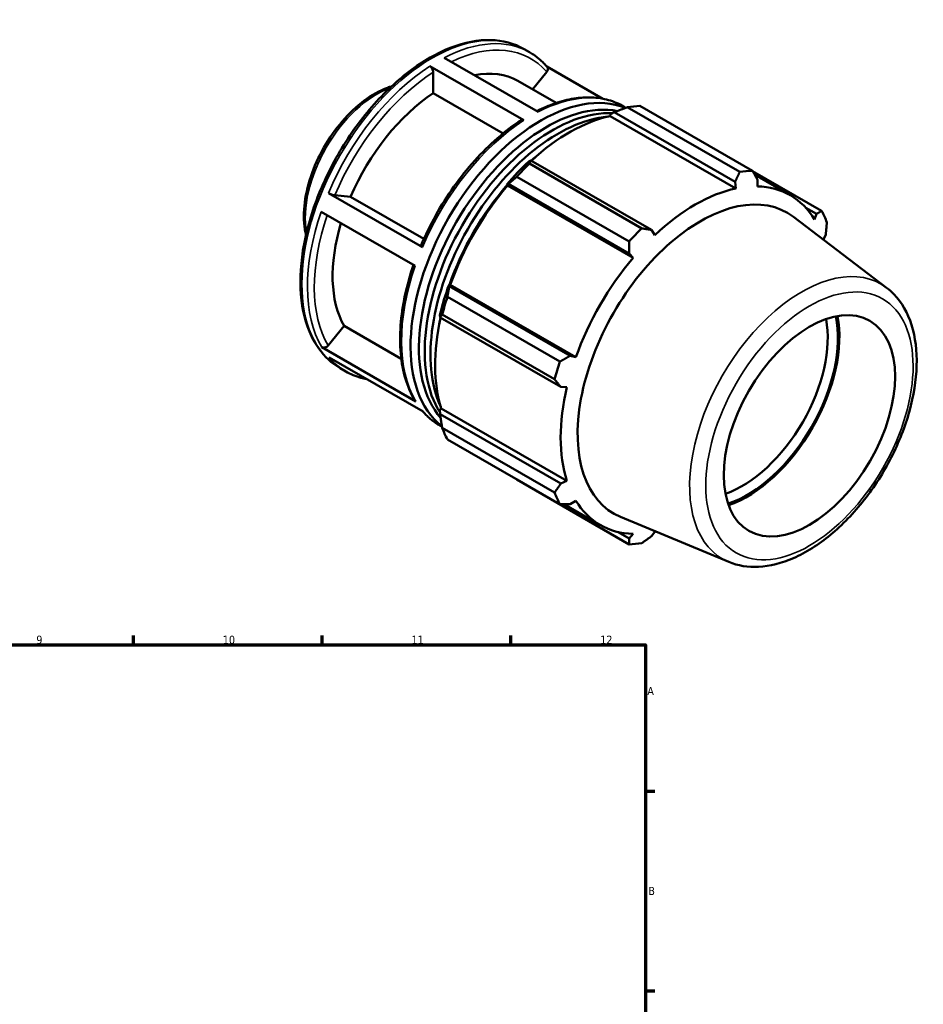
# Model space of a CAD drawing. Header units: millimetres. Extents: x 0 to 924, y -47 to 928.
# Tile 4 of 4: x 589 to 924, y 441 to 806. Entities that reach past the tile are written whole.
import ezdxf

# ---------------------------------------------------------------- set-up
doc = ezdxf.new("R2010")
doc.units = ezdxf.units.MM
for name, color, linetype, lineweight in [('Border (ANSI)', 7, 'Continuous', 70), ('Visible (ANSI)', 7, 'Continuous', 50), ('Visible Narrow (ANSI)', 7, 'Continuous', 35)]:
    doc.layers.add(name, color=color, linetype=linetype, lineweight=lineweight)
doc.styles.add('Note Text (ANSI)', font='tahoma.ttf')

# ---------------------------------------------------------------- blocks, each defined once
blk = doc.blocks.new('Borders Default Border')
at = {"layer": 'Border (ANSI)'}
for p, q in [((630.75, 574), (630.75, 577.45)), ((700.83, 574), (700.83, 577.45)), ((770.92, 574), (770.92, 577.45)), ((821, 519.75), (824.45, 519.75)), ((821, 445.5), (824.45, 445.5))]:
    blk.add_line(p, q, dxfattribs=at)
at = {"layer": 'Border (ANSI)', "flags": 128}
blk.add_lwpolyline([(20, 20), (20, 574), (821, 574), (821, 20), (20, 20)], dxfattribs=at)
at = {"layer": 'Border (ANSI)', "attachment_point": 7, "style": 'Note Text (ANSI)'}
for s, insert, char_height in [('9', (594.7, 574.34), 3.05), ('10', (663.96, 574.34), 3.048), ('11', (734.04, 574.4), 3.048), ('12', (804.13, 574.4), 3.048), ('A', (821.63, 555.35), 3.05), ('B', (821.99, 481.1), 3.05)]:
    blk.add_mtext(s, dxfattribs=dict(at, insert=insert, char_height=char_height))

msp = doc.modelspace()

# ---------------------------------------------------------------- linework, layer by layer
at = {"layer": 'Visible (ANSI)'}
for p, q in [((775.84, 795.351), (777.921, 794.153)), ((746.221, 792.129), (781.152, 772.014)), ((775.778, 768.887), (740.847, 789.002)), ((742.12, 778.928), (742.12, 786.795)), ((779.058, 780.343), (784.294, 786.854)), ((805.071, 776.899), (784.301, 788.859)), ((773.505, 783.541), (787.786, 775.317)), ((768.053, 763.994), (742.12, 778.928)), ((807.985, 771.107), (809.383, 771.859)), ((809.383, 771.859), (854.228, 746.034)), ((812.852, 774.037), (813.704, 773.546)), ((855.954, 749.706), (814.216, 773.742)), ((818.907, 774.197), (860.646, 750.161)), ((807.823, 770.421), (807.985, 771.107)), ((807.823, 770.421), (854.461, 743.564)), ((778.356, 753.992), (777.604, 753.612)), ((823.201, 728.167), (778.356, 753.992)), ((777.822, 752.784), (819.561, 728.749)), ((886.38, 735.227), (860.744, 749.99)), ((814.869, 723.8), (773.131, 747.836)), ((861.511, 748.647), (874.704, 741.05)), ((862.51, 744.344), (862.537, 746.84)), ((769.469, 745.031), (770.047, 745.228)), ((769.717, 744.623), (769.469, 745.031)), ((769.717, 744.623), (816.355, 717.766)), ((770.047, 745.228), (814.893, 719.404)), ((854.228, 746.034), (854.461, 743.564)), ((703.171, 741.851), (738.102, 721.735)), ((705.547, 741.017), (711.435, 740.477)), ((711.435, 740.477), (738.634, 724.814)), ((880.468, 736.416), (884.476, 734.108)), ((735.439, 714.805), (700.508, 734.92)), ((910.526, 706.666), (875.886, 733.051)), ((884.476, 734.108), (883.764, 732.01)), ((824.404, 726.255), (823.201, 728.167)), ((887.098, 724.624), (887.917, 726.484)), ((814.893, 719.404), (816.355, 717.766)), ((748.108, 707.228), (747.987, 707.822)), ((747.987, 707.822), (748.463, 707.81)), ((792.953, 681.403), (748.108, 707.228)), ((748.463, 707.81), (795.101, 680.953)), ((747.397, 703.263), (789.135, 679.228)), ((744.617, 696.476), (744.667, 695.64)), ((744.667, 695.64), (789.512, 669.816)), ((787.192, 672.684), (745.453, 696.72)), ((703.113, 685.239), (709.001, 692.56)), ((709.001, 692.56), (730.27, 680.312)), ((700.737, 684.6), (735.668, 664.484)), ((738.379, 660.681), (703.448, 680.797)), ((795.101, 680.953), (792.953, 681.403)), ((707.572, 676.802), (709.653, 675.604)), ((789.512, 669.816), (791.767, 669.727)), ((744.617, 661.35), (745.129, 661.832)), ((744.667, 659.767), (744.617, 661.35)), ((789.512, 633.943), (744.667, 659.767)), ((745.129, 661.832), (791.767, 634.975)), ((744.584, 655.489), (745.392, 655.023)), ((745.453, 654.642), (787.192, 630.607)), ((789.135, 626.301), (747.397, 650.337)), ((773.131, 635.403), (814.869, 611.367)), ((791.767, 634.975), (789.512, 633.943)), ((790.692, 626.306), (804.161, 618.55)), ((792.953, 626.318), (795.101, 627.589)), ((851.88, 604.825), (811.673, 621.542)), ((814.893, 613.586), (810.781, 615.954)), ((816.355, 615.255), (814.893, 613.586)), ((823.201, 614.392), (824.404, 616.035))]:
    msp.add_line(p, q, dxfattribs=at)
for centre, major_axis, start_param, end_param in [((745.06, 734.145), (28.445, 49.395), 0, 0.4696912), ((782.072, 712.832), (34.134, 59.274), 0.0772712, 3.0628845), ((745.06, 734.145), (-28.445, -49.395), 3.9980676, 4.9118302), ((784.216, 711.597), (33.451, 58.089), 0.1941644, 2.9458253), ((786.361, 710.362), (33.451, 58.089), 0.2899, 2.8491721), ((796.019, 704.8), (37.926, 65.86), 0.3435016, 0.4380292), ((788.505, 709.127), (33.451, 58.089), 0.3831203, 2.7584724), ((792.795, 706.657), (35.272, 61.25), 0.4780318, 1.0719493), ((792.795, 706.657), (-35.651, -61.909), 4.2304897, 4.4050227), ((790.65, 707.892), (-33.451, -58.089), 4.1452224, 4.1836447), ((796.019, 704.8), (37.926, 65.86), 1.1288997, 1.2234273), ((837.758, 680.764), (37.926, 65.86), 0.3435016, 0.4380292), ((790.65, 707.892), (-33.451, -58.089), 4.3856999, 5.0349751), ((792.795, 706.657), (35.272, 61.25), 1.26343, 1.8742952), ((839.433, 679.8), (-35.272, -61.25), 3.6196245, 4.2304897), ((839.433, 679.8), (35.272, 61.25), 5.975819, 6.5866842), ((841.373, 678.682), (32.196, 55.91), 6.2086528, 9.4993104), ((837.758, 680.764), (37.926, 65.86), 5.8412887, 5.9358163), ((745.06, 734.145), (-28.445, -49.395), 5.1003126, 5.9590278), ((837.758, 680.764), (-37.926, -65.86), 4.2704924, 4.36502), ((839.433, 679.8), (35.272, 61.25), 5.7980678, 5.8012861), ((839.433, 679.8), (-35.272, -61.25), 4.4050227, 5.0158879), ((792.795, 706.657), (-35.651, -61.909), 5.0158879, 5.1904208), ((796.019, 704.8), (37.926, 65.86), 1.9142979, 2.0088255), ((792.795, 706.657), (35.272, 61.25), 2.0656152, 2.6596934), ((790.65, 707.892), (-33.451, -58.089), 5.2368143, 5.2795555), ((856.813, 669.791), (-22.456, -38.996), 0.5888545, 2.5527381), ((858.722, 668.692), (23.804, 41.336), 3.7130284, 5.7117496), ((858.722, 668.692), (24.172, 41.976), 3.7221199, 5.7026581), ((837.758, 680.764), (-37.926, -65.86), 5.0558906, 5.1504181), ((839.433, 679.8), (-35.272, -61.25), 5.1904208, 5.8012861), ((796.019, 704.8), (-37.926, -65.86), 5.8412887, 5.9358163), ((837.758, 680.764), (-37.926, -65.86), 5.8412887, 5.9358163), ((839.433, 679.8), (-35.272, -61.25), 5.975819, 6.5866842), ((839.433, 679.8), (35.272, 61.25), 3.6196245, 3.6267101), ((837.758, 680.764), (-37.926, -65.86), 0.3435016, 0.4380292)]:
    msp.add_ellipse(centre, major_axis=major_axis, ratio=0.5780931, start_param=start_param, end_param=end_param, dxfattribs=at)
msp.add_ellipse((881.855, 655.371), major_axis=(-22.456, -38.996), ratio=0.5780931, dxfattribs=at)
for points, knots in [([(775.84, 795.351), (772.182, 797.457), (767.97, 798.584), (758.807, 798.812), (753.836, 797.854), (743.586, 793.922), (738.299, 790.889), (728.025, 783.069), (723.04, 778.279), (713.878, 767.447), (709.702, 761.409), (702.567, 748.69), (699.607, 742.012), (695.198, 728.666), (693.751, 722.001), (692.534, 709.335), (692.767, 703.336), (694.943, 692.63), (696.881, 687.914), (701.797, 681.052), (704.483, 678.581), (707.572, 676.802)], [5.4997209, 5.4997209, 5.4997209, 5.4997209, 5.8039891, 5.8039891, 6.1184608, 6.1184608, 6.4419918, 6.4419918, 6.7663318, 6.7663318, 7.0899279, 7.0899279, 7.413232, 7.413232, 7.7369039, 7.7369039, 8.0613104, 8.0613104, 8.3843422, 8.3843422, 8.6413135, 8.6413135, 8.6413135, 8.6413135]), ([(784.432, 788.707), (784.055, 789.149), (783.666, 789.575), (782.865, 790.398), (782.453, 790.793), (781.605, 791.553), (781.17, 791.917), (780.278, 792.613), (779.821, 792.945), (778.886, 793.574), (778.408, 793.872), (777.921, 794.153)], [5.29687447, 5.29687447, 5.29687447, 5.29687447, 5.33744375, 5.33744375, 5.37801302, 5.37801302, 5.4185823, 5.4185823, 5.45915158, 5.45915158, 5.49972085, 5.49972085, 5.49972085, 5.49972085]), ([(740.847, 789.002), (741.004, 788.912), (741.189, 788.763), (741.479, 788.456), (741.636, 788.245), (741.858, 787.859), (741.963, 787.618), (742.083, 787.212), (742.12, 786.977), (742.12, 786.795)], [0, 0, 0, 0, 0.0666353, 0.0666353, 0.13333373, 0.13333373, 0.20004655, 0.20004655, 0.26682798, 0.26682798, 0.26682798, 0.26682798]), ([(784.431, 788.706), (784.468, 788.664), (784.501, 788.62), (784.622, 788.427), (784.688, 788.224), (784.717, 787.856), (784.686, 787.627), (784.554, 787.244), (784.43, 787.024), (784.294, 786.854)], [0.04669326, 0.04669326, 0.04669326, 0.04669326, 0.0666353, 0.0666353, 0.13333373, 0.13333373, 0.20004655, 0.20004655, 0.26682798, 0.26682798, 0.26682798, 0.26682798]), ([(726.657, 781.484), (726.16, 781.338), (725.662, 781.174), (722.266, 779.94), (719.336, 778.31), (713.638, 774.074), (710.872, 771.461), (705.795, 765.541), (703.482, 762.237), (699.528, 755.266), (697.886, 751.601), (695.433, 744.256), (694.623, 740.578), (693.935, 733.555), (694.061, 730.212), (694.739, 726.899), (694.807, 726.598), (694.879, 726.301)], [6.04519, 6.04519, 6.04519, 6.04519, 6.1012975, 6.1012975, 6.4271054, 6.4271054, 6.7551097, 6.7551097, 7.0817869, 7.0817869, 7.4078922, 7.4078922, 7.7346483, 7.7346483, 8.0627087, 8.0627087, 8.0958444, 8.0958444, 8.0958444, 8.0958444]), ([(812.852, 774.037), (811.09, 775.052), (809.2, 775.842), (805.22, 776.954), (803.131, 777.276), (798.811, 777.455), (796.581, 777.312), (792.028, 776.575), (789.706, 775.981), (785.137, 774.406), (782.893, 773.446), (780.648, 772.304)], [5.49972085, 5.49972085, 5.49972085, 5.49972085, 5.64627198, 5.64627198, 5.79282312, 5.79282312, 5.93937425, 5.93937425, 6.08592538, 6.08592538, 6.22485998, 6.22485998, 6.22485998, 6.22485998]), ([(774.854, 768.958), (771.847, 767.013), (768.867, 764.759), (763.058, 759.71), (760.228, 756.916), (754.811, 750.884), (752.223, 747.645), (747.377, 740.834), (745.117, 737.261), (741.003, 729.902), (739.148, 726.116), (737.527, 722.287)], [0.06133013, 0.06133013, 0.06133013, 0.06133013, 0.2483239, 0.2483239, 0.43531767, 0.43531767, 0.62231143, 0.62231143, 0.8093052, 0.8093052, 0.99629897, 0.99629897, 0.99629897, 0.99629897]), ([(774.854, 768.958), (774.862, 768.964), (774.87, 768.969), (774.989, 769.038), (775.146, 769.069), (775.436, 769.041), (775.621, 768.977), (775.778, 768.887)], [0.92919082, 0.92919082, 0.92919082, 0.92919082, 0.93406634, 0.93406634, 1.00073267, 1.00073267, 1.06733594, 1.06733594, 1.06733594, 1.06733594]), ([(705.547, 741.017), (705.411, 741.029), (705.214, 741.065), (704.842, 741.157), (704.601, 741.23), (704.187, 741.376), (703.939, 741.474), (703.545, 741.651), (703.328, 741.76), (703.171, 741.851)], [0.8002594, 0.8002594, 0.8002594, 0.8002594, 0.86699729, 0.86699729, 0.93368819, 0.93368819, 1.00036924, 1.00036924, 1.06700706, 1.06700706, 1.06700706, 1.06700706]), ([(738.102, 721.735), (737.945, 721.826), (737.792, 721.929), (737.606, 722.087), (737.54, 722.169), (737.519, 722.246), (737.521, 722.268), (737.529, 722.286)], [0, 0, 0, 0, 0.06661589, 0.06661589, 0.13327496, 0.13327496, 0.16042737, 0.16042737, 0.16042737, 0.16042737]), ([(734.801, 715.172), (733.498, 711.373), (732.436, 707.572), (730.821, 700.027), (730.276, 696.286), (729.747, 689.047), (729.763, 685.549), (730.363, 678.913), (730.947, 675.773), (732.68, 669.959), (733.83, 667.284), (735.251, 664.892)], [1.1115706, 1.1115706, 1.1115706, 1.1115706, 1.295727, 1.295727, 1.48278023, 1.48278023, 1.66983346, 1.66983346, 1.85688669, 1.85688669, 2.04393993, 2.04393993, 2.04393993, 2.04393993]), ([(851.88, 604.825), (855.285, 603.409), (859.05, 602.819), (867.176, 603.215), (871.565, 604.347), (880.587, 608.3), (885.222, 611.236), (894.097, 618.559), (898.334, 622.954), (905.979, 632.714), (909.391, 638.071), (915.084, 649.236), (917.366, 655.04), (920.573, 666.575), (921.493, 672.303), (921.807, 683.157), (921.197, 688.283), (918.366, 697.272), (916.184, 701.18), (912.388, 705.129), (911.485, 705.936), (910.526, 706.666)], [2.4326607, 2.4326607, 2.4326607, 2.4326607, 2.7138269, 2.7138269, 3.022995, 3.022995, 3.3538795, 3.3538795, 3.6864047, 3.6864047, 4.0168909, 4.0168909, 4.3469024, 4.3469024, 4.6783838, 4.6783838, 5.011353, 5.011353, 5.3333437, 5.3333437, 5.4251884, 5.4251884, 5.4251884, 5.4251884]), ([(703.113, 685.239), (702.977, 685.07), (702.78, 684.892), (702.408, 684.648), (702.167, 684.539), (701.753, 684.428), (701.505, 684.405), (701.111, 684.443), (700.894, 684.509), (700.737, 684.6)], [0.8002594, 0.8002594, 0.8002594, 0.8002594, 0.86699729, 0.86699729, 0.93368819, 0.93368819, 1.00036924, 1.00036924, 1.06700706, 1.06700706, 1.06700706, 1.06700706]), ([(709.653, 675.604), (711.415, 674.59), (713.305, 673.799), (715.996, 673.047), (716.71, 672.881), (717.434, 672.743)], [2.3581282, 2.3581282, 2.3581282, 2.3581282, 2.50467933, 2.50467933, 2.55630667, 2.55630667, 2.55630667, 2.55630667]), ([(735.668, 664.484), (735.511, 664.575), (735.358, 664.721), (735.26, 664.877), (735.256, 664.884), (735.251, 664.892)], [0, 0, 0, 0, 0.066615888, 0.066615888, 0.069974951, 0.069974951, 0.069974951, 0.069974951]), ([(738.204, 660.782), (738.54, 660.395), (738.885, 660.019), (739.64, 659.244), (740.052, 658.848), (740.9, 658.088), (741.335, 657.724), (742.227, 657.028), (742.684, 656.697), (743.619, 656.067), (744.097, 655.769), (744.584, 655.489)], [2.15994973, 2.15994973, 2.15994973, 2.15994973, 2.19585109, 2.19585109, 2.23642037, 2.23642037, 2.27698965, 2.27698965, 2.31755892, 2.31755892, 2.3581282, 2.3581282, 2.3581282, 2.3581282])]:
    msp.add_open_spline(points, degree=3, knots=knots, dxfattribs=at)
for points, weights in [([(809.383, 771.859), (811.729, 772.793), (814.216, 773.742)], [1.00564883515, 1.01078457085, 1.01511719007]), ([(777.822, 752.784), (778.073, 753.413), (778.356, 753.992)], [1.01511719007, 1.01078457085, 1.00564883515]), ([(860.646, 750.161), (861.62, 748.461), (862.537, 746.84)], [1, 1.00176657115, 1.00271704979]), ([(770.047, 745.228), (771.537, 746.518), (773.131, 747.836)], [1.00564883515, 1.01078457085, 1.01511719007]), ([(854.228, 746.034), (855.083, 747.827), (855.954, 749.706)], [1.00271704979, 1.00176657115, 1]), ([(884.476, 734.108), (885.418, 734.651), (886.38, 735.227)], [1.00271704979, 1.00176657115, 1]), ([(819.561, 728.749), (821.428, 728.447), (823.201, 728.167)], [1, 1.00176657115, 1.00271704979]), ([(888.323, 730.922), (888.126, 728.652), (887.917, 726.484)], [1, 1.00176657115, 1.00271704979]), ([(814.893, 719.404), (814.891, 721.552), (814.869, 723.8)], [1.00271704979, 1.00176657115, 1]), ([(747.397, 703.263), (747.738, 705.298), (748.108, 707.228)], [1.01511719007, 1.01078457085, 1.00564883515]), ([(744.667, 695.64), (745.031, 696.181), (745.453, 696.72)], [1.00564883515, 1.01078457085, 1.01511719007]), ([(789.135, 679.228), (791.093, 680.332), (792.953, 681.403)], [1, 1.00176657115, 1.00271704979]), ([(789.512, 669.816), (788.385, 671.215), (787.192, 672.684)], [1.00271704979, 1.00176657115, 1]), ([(745.453, 654.642), (745.031, 657.269), (744.667, 659.767)], [1.01511719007, 1.01078457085, 1.00564883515]), ([(773.131, 635.403), (773.05, 635.507), (772.97, 635.61)], [1.01511719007, 1.01489764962, 1.01467604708]), ([(787.192, 630.607), (788.385, 632.303), (789.512, 633.943)], [1, 1.00176657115, 1.00271704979]), ([(792.953, 626.318), (791.093, 626.305), (789.135, 626.301)], [1.00271704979, 1.00176657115, 1]), ([(814.869, 611.367), (814.891, 612.494), (814.893, 613.586)], [1, 1.00176657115, 1.00271704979]), ([(823.201, 614.392), (821.428, 613.128), (819.561, 611.822)], [1.00271704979, 1.00176657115, 1])]:
    msp.add_rational_spline(points, weights, degree=2, dxfattribs=at)
at = {"layer": 'Visible Narrow (ANSI)'}
for centre, major_axis, start_param, end_param in [((741.706, 736.077), (-34.134, -59.274), 3.1415927, 6.2831853), ((743.787, 734.878), (34.134, 59.274), 0, 0.7331201), ((745.06, 734.145), (33.236, 57.714), 6.0819238, 6.9857715), ((743.787, 734.878), (-34.134, -59.274), 3.9858827, 4.9219103), ((745.06, 734.145), (33.236, 57.714), 0.845936, 1.7789558), ((721.2, 747.885), (18.76, 32.577), 0.6012132, 2.5403795), ((778.718, 714.763), (34.134, 59.274), 0, 0.7331201), ((778.718, 714.763), (34.134, 59.274), 0.84429, 1.7803177), ((743.787, 734.878), (-34.134, -59.274), 5.0330802, 5.9691079), ((745.06, 734.145), (-33.236, -57.714), 5.042071, 5.967746), ((778.718, 714.763), (-34.134, -59.274), 5.0330802, 5.9691079), ((879.005, 657.011), (29.405, 51.062), 6.2086528, 9.4993104), ((743.787, 734.878), (-34.134, -59.274), 6.0802778, 6.2831853), ((778.718, 714.763), (-34.134, -59.274), 6.0802778, 6.2831853)]:
    msp.add_ellipse(centre, major_axis=major_axis, ratio=0.5780931, start_param=start_param, end_param=end_param, dxfattribs=at)
msp.add_ellipse((881.855, 655.371), major_axis=(-27.171, -47.184), ratio=0.5780931, dxfattribs=at)

# ---------------------------------------------------------------- block references
msp.add_blockref('Borders Default Border', (0, 0))

doc.saveas('drawing.dxf')
